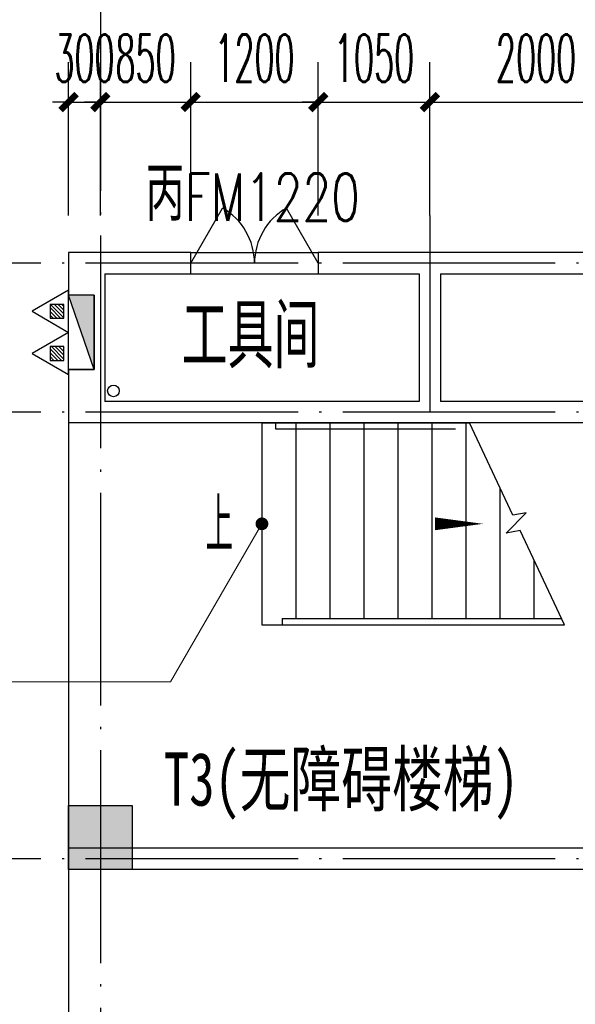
# Model space of a CAD drawing. Extents: x 1779708 to 7299578, y -1121471 to 88434.
# Tile 121 of 256: x 4381107 to 4386336, y -1029712 to -1020453. Entities that reach past the tile are written whole.
import ezdxf

# ---------------------------------------------------------------- set-up
doc = ezdxf.new("R2010")
doc.units = 0
doc.header["$LTSCALE"] = 1000
doc.header["$MEASUREMENT"] = 0
doc.linetypes.add('DOTE', pattern=[2.42, 2, -0.2, 0.02, -0.2])
doc.layers.get('0').update_dxf_attribs({"linetype": 'CONTINUOUS'})
doc.layers.get('Defpoints').update_dxf_attribs({"linetype": 'CONTINUOUS'})
doc.layers.add('DIM_ELEV', color=3, linetype='CONTINUOUS', lineweight=13)
for name, color, linetype in [('DIM_SYMB', 3, 'CONTINUOUS'), ('DIM_污水', 3, 'CONTINUOUS'), ('DOTE', 1, 'DOTE'), ('EQUIP_灭火器', 7, 'CONTINUOUS'), ('PUB_DIM', 3, 'CONTINUOUS'), ('PUB_TEXT', 7, 'CONTINUOUS'), ('SPACE', 7, 'CONTINUOUS'), ('STAIR', 2, 'CONTINUOUS'), ('WALL', 255, 'CONTINUOUS'), ('WINDOW', 2, 'CONTINUOUS'), ('WINDOW_TEXT', 7, 'CONTINUOUS'), ('墙柱', 2, 'CONTINUOUS'), ('室外构件', 4, 'CONTINUOUS')]:
    doc.layers.add(name, color=color, linetype=linetype)
doc.styles.add('-宋体', font='simhei.ttf', dxfattribs={"width": 0.7})
doc.styles.add('_TCH_DIM', font='SIMPLEX.shx', dxfattribs={"width": 0.7, "bigfont": 'GBCBIG.shx'})
doc.styles.add('_TCH_DIM_T3', font='SIMPLEX.shx', dxfattribs={"width": 0.494118, "bigfont": 'GBCBIG.shx'})
doc.styles.add('_TCH_SPACE', font='SIMPLEX', dxfattribs={"height": 5, "bigfont": 'GBCBIG'})
doc.styles.add('_TCH_WINDOW', font='SIMPLEX', dxfattribs={"height": 3.5, "bigfont": 'GBCBIG'})
doc.dimstyles.new('_TCH_ARCH&&150', dxfattribs={"dimtxt": 446.25, "dimasz": 150, "dimexe": 375, "dimexo": 450, "dimgap": 189.375, "dimtad": 1, "dimdec": 0, "dimzin": 0, "dimdsep": 46, "dimtxsty": '_TCH_DIM_T3', "dimblk": 'ARCHTICK', "dimcen": 0.09, "dimdle": 225, "dimclrt": 7, "dimazin": 2, "dimtfac": 1, "dimtdec": 0, "dimtix": 1, "dimtmove": 2, "dimatfit": 3, "dimfxl": 250, "dimtolj": 1, "dimtzin": 0, "dimarcsym": 0})

# ---------------------------------------------------------------- blocks, each defined once
blk = doc.blocks.new('A$C159220C3')
at = {"layer": 'DOTE'}
for p, q in [((68000, 149200), (68000, 7200)), ((86800, 47300), (7200, 47300)), ((86800, 45900), (59600, 45900)), ((86800, 41700), (59600, 41700))]:
    blk.add_line(p, q, dxfattribs=at)
blk = doc.blocks.new('$TwtSys$00000545')
h = blk.add_hatch()
h.set_pattern_fill('ANSI31', color=256, scale=200, angle=180, style=0)
h.set_pattern_definition([(225, (199409.273, 63921.482), (17.6776695, -17.6776695), [])])
h.paths.add_polyline_path([(64.9, 173.7), (-64.9, 173.7), (-64.9, 43.9), (64.9, 43.9)])
for p, q in [((0, 343.6), (-198.4, 0)), ((198.4, 0), (0, 343.6)), ((-198.4, 0), (198.4, 0))]:
    blk.add_line(p, q)
blk.add_lwpolyline([(64.9, 173.7), (-64.9, 173.7), (-64.9, 43.9), (64.9, 43.9)], close=True)
blk = doc.blocks.new('$DorLib2D$00000231')
at = {"color": 0}
for p, q in [((-0.5, 0), (-0.25, 0.433)), ((0.5, 0), (0.25, 0.433))]:
    blk.add_line(p, q, dxfattribs=at)
for centre, start, end in [((-0.5, 0), 0, 60), ((0.5, 0), 120, 180)]:
    blk.add_arc(centre, 0.5, start, end, dxfattribs=at)
blk = doc.blocks.new('_ArchTick')
at = {"color": 0, "linetype": 'ByBlock', "const_width": 0.4}
blk.add_lwpolyline([(-0.5, -0.5), (0.5, 0.5)], dxfattribs=at)
blk = doc.blocks.new('*D5748')
at = {"layer": 'Defpoints', "color": 0, "transparency": 16777216}
for p in [(4386967.1, -1021227.4), (4384967.1, -1022743.3), (4386967.1, -1022743.3)]:
    blk.add_point(p, dxfattribs=at)
at = {"layer": 'PUB_DIM', "color": 0, "lineweight": -2, "transparency": 16777216}
for p, q in [((4384967.1, -1022293.3), (4384967.1, -1020852.4)), ((4386967.1, -1022293.3), (4386967.1, -1020852.4)), ((4384742.1, -1021227.4), (4387192.1, -1021227.4))]:
    blk.add_line(p, q, dxfattribs=at)
at = {"layer": 'PUB_DIM', "color": 0, "lineweight": -2, "transparency": 16777216, "xscale": 150, "yscale": 150, "zscale": 150, "rotation": 180}
blk.add_blockref('_ArchTick', (4384967.1, -1021227.4), dxfattribs=at)
at = {"layer": 'PUB_DIM', "color": 0, "lineweight": -2, "transparency": 16777216, "xscale": 150, "yscale": 150, "zscale": 150}
blk.add_blockref('_ArchTick', (4386967.1, -1021227.4), dxfattribs=at)
at = {"layer": 'PUB_DIM', "color": 7, "transparency": 16777216, "insert": (4385967.1, -1020814.9), "char_height": 446.25, "attachment_point": 5, "style": '_TCH_DIM_T3'}
blk.add_mtext('\\A1;2000', dxfattribs=at)
blk = doc.blocks.new('*D5749')
at = {"layer": 'Defpoints', "color": 0, "transparency": 16777216}
for p in [(4384967.1, -1021227.4), (4383917.1, -1022743.3), (4384967.1, -1022743.3)]:
    blk.add_point(p, dxfattribs=at)
at = {"layer": 'PUB_DIM', "color": 0, "lineweight": -2, "transparency": 16777216}
for p, q in [((4383917.1, -1022293.3), (4383917.1, -1020852.4)), ((4384967.1, -1022293.3), (4384967.1, -1020852.4)), ((4383917.1, -1021227.4), (4383767.1, -1021227.4)), ((4383917.1, -1021227.4), (4384967.1, -1021227.4)), ((4384967.1, -1021227.4), (4385117.1, -1021227.4))]:
    blk.add_line(p, q, dxfattribs=at)
at = {"layer": 'PUB_DIM', "color": 0, "lineweight": -2, "transparency": 16777216, "xscale": 150, "yscale": 150, "zscale": 150}
blk.add_blockref('_ArchTick', (4383917.1, -1021227.4), dxfattribs=at)
at = {"layer": 'PUB_DIM', "color": 0, "lineweight": -2, "transparency": 16777216, "xscale": 150, "yscale": 150, "zscale": 150, "rotation": 180}
blk.add_blockref('_ArchTick', (4384967.1, -1021227.4), dxfattribs=at)
at = {"layer": 'PUB_DIM', "color": 7, "transparency": 16777216, "insert": (4384442.1, -1020814.9), "char_height": 446.25, "attachment_point": 5, "style": '_TCH_DIM_T3'}
blk.add_mtext('\\A1;1050', dxfattribs=at)
blk = doc.blocks.new('*D5750')
at = {"layer": 'Defpoints', "color": 0, "transparency": 16777216}
for p in [(4383917.1, -1021227.4), (4382717.1, -1022743.3), (4383917.1, -1022743.3)]:
    blk.add_point(p, dxfattribs=at)
at = {"layer": 'PUB_DIM', "color": 0, "lineweight": -2, "transparency": 16777216}
for p, q in [((4382717.1, -1022293.3), (4382717.1, -1020852.4)), ((4383917.1, -1022293.3), (4383917.1, -1020852.4)), ((4382492.1, -1021227.4), (4384142.1, -1021227.4))]:
    blk.add_line(p, q, dxfattribs=at)
at = {"layer": 'PUB_DIM', "color": 0, "lineweight": -2, "transparency": 16777216, "xscale": 150, "yscale": 150, "zscale": 150, "rotation": 180}
blk.add_blockref('_ArchTick', (4382717.1, -1021227.4), dxfattribs=at)
at = {"layer": 'PUB_DIM', "color": 0, "lineweight": -2, "transparency": 16777216, "xscale": 150, "yscale": 150, "zscale": 150}
blk.add_blockref('_ArchTick', (4383917.1, -1021227.4), dxfattribs=at)
at = {"layer": 'PUB_DIM', "color": 7, "transparency": 16777216, "insert": (4383317.1, -1020814.9), "char_height": 446.25, "attachment_point": 5, "style": '_TCH_DIM_T3'}
blk.add_mtext('\\A1;1200', dxfattribs=at)
blk = doc.blocks.new('*D5751')
at = {"layer": 'Defpoints', "color": 0, "transparency": 16777216}
for p in [(4382717.1, -1021227.4), (4381867.1, -1022743.3), (4382717.1, -1022743.3)]:
    blk.add_point(p, dxfattribs=at)
at = {"layer": 'PUB_DIM', "color": 0, "lineweight": -2, "transparency": 16777216}
for p, q in [((4381867.1, -1022293.3), (4381867.1, -1020852.4)), ((4382717.1, -1022293.3), (4382717.1, -1020852.4)), ((4381867.1, -1021227.4), (4381717.1, -1021227.4)), ((4381867.1, -1021227.4), (4382717.1, -1021227.4)), ((4382717.1, -1021227.4), (4382867.1, -1021227.4))]:
    blk.add_line(p, q, dxfattribs=at)
at = {"layer": 'PUB_DIM', "color": 0, "lineweight": -2, "transparency": 16777216, "xscale": 150, "yscale": 150, "zscale": 150}
blk.add_blockref('_ArchTick', (4381867.1, -1021227.4), dxfattribs=at)
at = {"layer": 'PUB_DIM', "color": 0, "lineweight": -2, "transparency": 16777216, "xscale": 150, "yscale": 150, "zscale": 150, "rotation": 180}
blk.add_blockref('_ArchTick', (4382717.1, -1021227.4), dxfattribs=at)
at = {"layer": 'PUB_DIM', "color": 7, "transparency": 16777216, "insert": (4382292.1, -1020814.9), "char_height": 446.25, "attachment_point": 5, "style": '_TCH_DIM_T3'}
blk.add_mtext('\\A1;850', dxfattribs=at)
blk = doc.blocks.new('*D5752')
at = {"layer": 'Defpoints', "color": 0, "transparency": 16777216}
for p in [(4381867.1, -1021227.4), (4381567.1, -1022743.3), (4381867.1, -1022743.3)]:
    blk.add_point(p, dxfattribs=at)
at = {"layer": 'PUB_DIM', "color": 0, "lineweight": -2, "transparency": 16777216}
for p, q in [((4381567.1, -1022293.3), (4381567.1, -1020852.4)), ((4381867.1, -1022293.3), (4381867.1, -1020852.4)), ((4381567.1, -1021227.4), (4381417.1, -1021227.4)), ((4381567.1, -1021227.4), (4381867.1, -1021227.4)), ((4381867.1, -1021227.4), (4382017.1, -1021227.4))]:
    blk.add_line(p, q, dxfattribs=at)
at = {"layer": 'PUB_DIM', "color": 0, "lineweight": -2, "transparency": 16777216, "xscale": 150, "yscale": 150, "zscale": 150}
blk.add_blockref('_ArchTick', (4381567.1, -1021227.4), dxfattribs=at)
at = {"layer": 'PUB_DIM', "color": 0, "lineweight": -2, "transparency": 16777216, "xscale": 150, "yscale": 150, "zscale": 150, "rotation": 180}
blk.add_blockref('_ArchTick', (4381867.1, -1021227.4), dxfattribs=at)
at = {"layer": 'PUB_DIM', "color": 7, "transparency": 16777216, "insert": (4381717.1, -1020814.9), "char_height": 446.25, "attachment_point": 5, "style": '_TCH_DIM_T3'}
blk.add_mtext('\\A1;300', dxfattribs=at)

msp = doc.modelspace()

# ---------------------------------------------------------------- hatches: boundary and pattern name
at = {"layer": '墙柱'}
h = msp.add_hatch(color=256, dxfattribs=at)
h.paths.add_polyline_path([(4323067.1, -1009843.3), (4324067.1, -1009843.3), (4324067.1, -1010343.3), (4323067.1, -1010343.3)])
h.paths.add_polyline_path([(4323067.1, -1016093.3), (4324067.1, -1016093.3), (4324067.1, -1016593.3), (4323067.1, -1016593.3)])
h.paths.add_polyline_path([(4323067.1, -1022643.3), (4324067.1, -1022643.3), (4324067.1, -1023143.3), (4323067.1, -1023143.3)])
h.paths.add_polyline_path([(4397967.1, -1051543.3), (4398667.1, -1051543.3), (4398667.1, -1051043.3), (4397967.1, -1051043.3)])
h.paths.add_polyline_path([(4347917.1, -1019143.3), (4348617.1, -1019143.3), (4348617.1, -1019643.3), (4347917.1, -1019643.3)])
h.paths.add_polyline_path([(4389917.1, -1051543.3), (4390617.1, -1051543.3), (4390617.1, -1051043.3), (4389917.1, -1051043.3)])
h.paths.add_polyline_path([(4347917.1, -1051543.3), (4348617.1, -1051543.3), (4348617.1, -1051043.3), (4347917.1, -1051043.3)])
h.paths.add_polyline_path([(4323567.1, -1028493.3), (4324067.1, -1028493.3), (4324067.1, -1028993.3), (4323567.1, -1028993.3)])
h.paths.add_polyline_path([(4350197.1, -1045743.3), (4350197.1, -1045443.3), (4349297.1, -1045443.3), (4349297.1, -1045743.3)])
h.paths.add_polyline_path([(4377567.1, -1060843.3), (4378067.1, -1060843.3), (4378067.1, -1060343.3), (4377567.1, -1060343.3)])
h.paths.add_polyline_path([(4339667.1, -1009843.3), (4340167.1, -1009843.3), (4340167.1, -1010343.3), (4339667.1, -1010343.3)])
h.paths.add_polyline_path([(4347967.1, -1009843.3), (4348567.1, -1009843.3), (4348567.1, -1010343.3), (4347967.1, -1010343.3)])
h.paths.add_polyline_path([(4365067.1, -1019043.3), (4365667.1, -1019043.3), (4365667.1, -1019643.3), (4365067.1, -1019643.3)])
h.paths.add_polyline_path([(4381567.1, -1027843.3), (4382167.1, -1027843.3), (4382167.1, -1028443.3), (4381567.1, -1028443.3)])
h.paths.add_polyline_path([(4336067.1, -1015993.3), (4336567.1, -1015993.3), (4336567.1, -1016693.3), (4336067.1, -1016693.3)])
h.paths.add_polyline_path([(4389767.1, -1023743.3), (4390267.1, -1023743.3), (4390267.1, -1024243.3), (4389767.1, -1024243.3)])
h.paths.add_polyline_path([(4339567.1, -1048043.3), (4340167.1, -1048043.3), (4340167.1, -1047543.3), (4339567.1, -1047543.3)])
h.paths.add_polyline_path([(4343767.1, -1041443.3), (4344267.1, -1041443.3), (4344267.1, -1040943.3), (4343767.1, -1040943.3)])
h.paths.add_polyline_path([(4343767.1, -1034843.3), (4344267.1, -1034843.3), (4344267.1, -1034343.3), (4343767.1, -1034343.3)])
h.paths.add_polyline_path([(4336067.1, -1029093.3), (4336567.1, -1029093.3), (4336567.1, -1028393.3), (4336067.1, -1028393.3)])
h.paths.add_polyline_path([(4343767.1, -1022643.3), (4344267.1, -1022643.3), (4344267.1, -1023143.3), (4343767.1, -1023143.3)])
h.paths.add_polyline_path([(4336067.1, -1009843.3), (4336567.1, -1009843.3), (4336567.1, -1010343.3), (4336067.1, -1010343.3)])
h.paths.add_polyline_path([(4377967.1, -1036343.3), (4377467.1, -1036343.3), (4377467.1, -1035843.3), (4377967.1, -1035843.3)])
h.paths.add_polyline_path([(4397967.1, -1019143.3), (4398667.1, -1019143.3), (4398667.1, -1019643.3), (4397967.1, -1019643.3)])
h.paths.add_polyline_path([(4331467.1, -1048043.3), (4331967.1, -1048043.3), (4331967.1, -1047543.3), (4331467.1, -1047543.3)])
h.paths.add_polyline_path([(4389917.1, -1036443.3), (4390617.1, -1036443.3), (4390617.1, -1035843.3), (4389917.1, -1035843.3)])
h.paths.add_polyline_path([(4397967.1, -1035843.3), (4398667.1, -1035843.3), (4398667.1, -1036443.3), (4397967.1, -1036443.3)])
h.paths.add_polyline_path([(4381567.1, -1035843.3), (4382167.1, -1035843.3), (4382167.1, -1036443.3), (4381567.1, -1036443.3)])
h.paths.add_polyline_path([(4389767.1, -1027943.3), (4390267.1, -1027943.3), (4390267.1, -1028443.3), (4389767.1, -1028443.3)])
h.paths.add_polyline_path([(4377467.1, -1027943.3), (4377967.1, -1027943.3), (4377967.1, -1028443.3), (4377467.1, -1028443.3)])
h.paths.add_polyline_path([(4373217.1, -1048043.3), (4373717.1, -1048043.3), (4373717.1, -1047543.3), (4373217.1, -1047543.3)])
h.paths.add_polyline_path([(4369267.1, -1009843.3), (4369767.1, -1009843.3), (4369767.1, -1010343.3), (4369267.1, -1010343.3)])
h.paths.add_polyline_path([(4365567.1, -1022643.3), (4365067.1, -1022643.3), (4365067.1, -1023143.3), (4365567.1, -1023143.3)])
h.paths.add_polyline_path([(4365567.1, -1009843.3), (4365067.1, -1009843.3), (4365067.1, -1010343.3), (4365567.1, -1010343.3)])
h.paths.add_polyline_path([(4347967.1, -1022643.3), (4348467.1, -1022643.3), (4348467.1, -1023143.3), (4347967.1, -1023143.3)])
h.paths.add_polyline_path([(4343767.1, -1028993.3), (4344267.1, -1028993.3), (4344267.1, -1028493.3), (4343767.1, -1028493.3)])
h.paths.add_polyline_path([(4336067.1, -1023343.3), (4336567.1, -1023343.3), (4336567.1, -1022643.3), (4336067.1, -1022643.3)])
h.paths.add_polyline_path([(4339567.1, -1034843.3), (4340167.1, -1034843.3), (4340167.1, -1034343.3), (4339567.1, -1034343.3)])
h.paths.add_polyline_path([(4331167.1, -1034843.3), (4331767.1, -1034843.3), (4331767.1, -1034343.3), (4331167.1, -1034343.3)])
h.paths.add_polyline_path([(4323067.1, -1034843.3), (4324067.1, -1034843.3), (4324067.1, -1034343.3), (4323067.1, -1034343.3)])
h.paths.add_polyline_path([(4339567.1, -1041543.3), (4340167.1, -1041543.3), (4340167.1, -1040943.3), (4339567.1, -1040943.3)])
h.paths.add_polyline_path([(4331467.1, -1041543.3), (4331967.1, -1041543.3), (4331967.1, -1040943.3), (4331467.1, -1040943.3)])
h.paths.add_polyline_path([(4397967.1, -1022343.3), (4398667.1, -1022343.3), (4398667.1, -1022843.3), (4397967.1, -1022843.3)])
h.paths.add_polyline_path([(4398167.1, -1009843.3), (4398667.1, -1009843.3), (4398667.1, -1010343.3), (4398167.1, -1010343.3)])
h.paths.add_polyline_path([(4389917.1, -1018943.3), (4390617.1, -1018943.3), (4390617.1, -1019643.3), (4389917.1, -1019643.3)])
h.paths.add_polyline_path([(4389867.1, -1009843.3), (4390667.1, -1009843.3), (4390667.1, -1010343.3), (4389867.1, -1010343.3)])
h.paths.add_polyline_path([(4381517.1, -1018943.3), (4382217.1, -1018943.3), (4382217.1, -1019643.3), (4381517.1, -1019643.3)])
h.paths.add_polyline_path([(4381567.1, -1009843.3), (4382167.1, -1009843.3), (4382167.1, -1010343.3), (4381567.1, -1010343.3)])
h.paths.add_polyline_path([(4373217.1, -1022643.3), (4373717.1, -1022643.3), (4373717.1, -1023143.3), (4373217.1, -1023143.3)])
h.paths.add_polyline_path([(4373117.1, -1019143.3), (4373817.1, -1019143.3), (4373817.1, -1019643.3), (4373117.1, -1019643.3)])
h.paths.add_polyline_path([(4373217.1, -1009843.3), (4373717.1, -1009843.3), (4373717.1, -1010343.3), (4373217.1, -1010343.3)])
h.paths.add_polyline_path([(4356167.1, -1022643.3), (4356667.1, -1022643.3), (4356667.1, -1023143.3), (4356167.1, -1023143.3)])
h.paths.add_polyline_path([(4356067.1, -1019043.3), (4356667.1, -1019043.3), (4356667.1, -1019643.3), (4356067.1, -1019643.3)])
h.paths.add_polyline_path([(4339567.1, -1019043.3), (4340167.1, -1019043.3), (4340167.1, -1019643.3), (4339567.1, -1019643.3)])
h.paths.add_polyline_path([(4356167.1, -1009843.3), (4356667.1, -1009843.3), (4356667.1, -1010343.3), (4356167.1, -1010343.3)])
h.paths.add_polyline_path([(4389917.1, -1048043.3), (4390617.1, -1048043.3), (4390617.1, -1047443.3), (4389917.1, -1047443.3)])
h.paths.add_polyline_path([(4397967.1, -1060843.3), (4398667.1, -1060843.3), (4398667.1, -1060343.3), (4397967.1, -1060343.3)])
h.paths.add_polyline_path([(4389967.1, -1060843.3), (4390567.1, -1060843.3), (4390567.1, -1060343.3), (4389967.1, -1060343.3)])
h.paths.add_polyline_path([(4381567.1, -1048043.3), (4382167.1, -1048043.3), (4382167.1, -1047443.3), (4381567.1, -1047443.3)])
h.paths.add_polyline_path([(4381517.1, -1051543.3), (4382217.1, -1051543.3), (4382217.1, -1051043.3), (4381517.1, -1051043.3)])
h.paths.add_polyline_path([(4381617.1, -1060843.3), (4382117.1, -1060843.3), (4382117.1, -1060343.3), (4381617.1, -1060343.3)])
h.paths.add_polyline_path([(4373167.1, -1051643.3), (4373767.1, -1051643.3), (4373767.1, -1051043.3), (4373167.1, -1051043.3)])
h.paths.add_polyline_path([(4373167.1, -1060843.3), (4373767.1, -1060843.3), (4373767.1, -1060343.3), (4373167.1, -1060343.3)])
h.paths.add_polyline_path([(4365067.1, -1048043.3), (4365567.1, -1048043.3), (4365567.1, -1047543.3), (4365067.1, -1047543.3)])
h.paths.add_polyline_path([(4365067.1, -1051643.3), (4365667.1, -1051643.3), (4365667.1, -1051043.3), (4365067.1, -1051043.3)])
h.paths.add_polyline_path([(4356167.1, -1048043.3), (4356667.1, -1048043.3), (4356667.1, -1047543.3), (4356167.1, -1047543.3)])
h.paths.add_polyline_path([(4348127.1, -1048043.3), (4348727.1, -1048043.3), (4348727.1, -1047643.3), (4348127.1, -1047643.3)])
h.paths.add_polyline_path([(4356067.1, -1051643.3), (4356667.1, -1051643.3), (4356667.1, -1051043.3), (4356067.1, -1051043.3)])
h.paths.add_polyline_path([(4323067.1, -1048343.3), (4323767.1, -1048343.3), (4323767.1, -1047843.3), (4323067.1, -1047843.3)])
h.paths.add_polyline_path([(4323067.1, -1051543.3), (4323767.1, -1051543.3), (4323767.1, -1051043.3), (4323067.1, -1051043.3)])
h.paths.add_polyline_path([(4331117.1, -1051543.3), (4331817.1, -1051543.3), (4331817.1, -1051043.3), (4331117.1, -1051043.3)])
h.paths.add_polyline_path([(4339567.1, -1051643.3), (4340167.1, -1051643.3), (4340167.1, -1051043.3), (4339567.1, -1051043.3)])
h.paths.add_polyline_path([(4365067.1, -1060843.3), (4365567.1, -1060843.3), (4365567.1, -1060343.3), (4365067.1, -1060343.3)])
h.paths.add_polyline_path([(4356167.1, -1060843.3), (4356667.1, -1060843.3), (4356667.1, -1060343.3), (4356167.1, -1060343.3)])
h.paths.add_polyline_path([(4347967.1, -1060843.3), (4348567.1, -1060843.3), (4348567.1, -1060343.3), (4347967.1, -1060343.3)])
h.paths.add_polyline_path([(4339567.1, -1060843.3), (4340167.1, -1060843.3), (4340167.1, -1060343.3), (4339567.1, -1060343.3)])
h.paths.add_polyline_path([(4331117.1, -1060843.3), (4331817.1, -1060843.3), (4331817.1, -1060343.3), (4331117.1, -1060343.3)])
h.paths.add_polyline_path([(4323067.1, -1060843.3), (4323567.1, -1060843.3), (4323567.1, -1060343.3), (4323067.1, -1060343.3)])
h.paths.add_polyline_path([(4397967.1, -1048043.3), (4398667.1, -1048043.3), (4398667.1, -1047443.3), (4397967.1, -1047443.3)])
h.paths.add_polyline_path([(4323067.1, -973843.3), (4324067.1, -973843.3), (4324067.1, -973343.3), (4323067.1, -973343.3)])
h.paths.add_polyline_path([(4323067.1, -967593.3), (4324067.1, -967593.3), (4324067.1, -967093.3), (4323067.1, -967093.3)])
h.paths.add_polyline_path([(4323067.1, -961043.3), (4324067.1, -961043.3), (4324067.1, -960543.3), (4323067.1, -960543.3)])
h.paths.add_polyline_path([(4397967.1, -932143.3), (4398667.1, -932143.3), (4398667.1, -932643.3), (4397967.1, -932643.3)])
h.paths.add_polyline_path([(4347917.1, -964543.3), (4348617.1, -964543.3), (4348617.1, -964043.3), (4347917.1, -964043.3)])
h.paths.add_polyline_path([(4389917.1, -932143.3), (4390617.1, -932143.3), (4390617.1, -932643.3), (4389917.1, -932643.3)])
h.paths.add_polyline_path([(4347917.1, -932143.3), (4348617.1, -932143.3), (4348617.1, -932643.3), (4347917.1, -932643.3)])
h.paths.add_polyline_path([(4323567.1, -955193.3), (4324067.1, -955193.3), (4324067.1, -954693.3), (4323567.1, -954693.3)])
h.paths.add_polyline_path([(4350197.1, -937943.3), (4350197.1, -938243.3), (4349297.1, -938243.3), (4349297.1, -937943.3)])
h.paths.add_polyline_path([(4377567.1, -922843.3), (4378067.1, -922843.3), (4378067.1, -923343.3), (4377567.1, -923343.3)])
h.paths.add_polyline_path([(4339667.1, -973843.3), (4340167.1, -973843.3), (4340167.1, -973343.3), (4339667.1, -973343.3)])
h.paths.add_polyline_path([(4347967.1, -973843.3), (4348567.1, -973843.3), (4348567.1, -973343.3), (4347967.1, -973343.3)])
h.paths.add_polyline_path([(4365067.1, -964643.3), (4365667.1, -964643.3), (4365667.1, -964043.3), (4365067.1, -964043.3)])
h.paths.add_polyline_path([(4381567.1, -955843.3), (4382167.1, -955843.3), (4382167.1, -955243.3), (4381567.1, -955243.3)])
h.paths.add_polyline_path([(4336067.1, -967693.3), (4336567.1, -967693.3), (4336567.1, -966993.3), (4336067.1, -966993.3)])
h.paths.add_polyline_path([(4389767.1, -959943.3), (4390267.1, -959943.3), (4390267.1, -959443.3), (4389767.1, -959443.3)])
h.paths.add_polyline_path([(4339567.1, -935643.3), (4340167.1, -935643.3), (4340167.1, -936143.3), (4339567.1, -936143.3)])
h.paths.add_polyline_path([(4343767.1, -942243.3), (4344267.1, -942243.3), (4344267.1, -942743.3), (4343767.1, -942743.3)])
h.paths.add_polyline_path([(4343767.1, -948843.3), (4344267.1, -948843.3), (4344267.1, -949343.3), (4343767.1, -949343.3)])
h.paths.add_polyline_path([(4336067.1, -954593.3), (4336567.1, -954593.3), (4336567.1, -955293.3), (4336067.1, -955293.3)])
h.paths.add_polyline_path([(4343767.1, -961043.3), (4344267.1, -961043.3), (4344267.1, -960543.3), (4343767.1, -960543.3)])
h.paths.add_polyline_path([(4336067.1, -973843.3), (4336567.1, -973843.3), (4336567.1, -973343.3), (4336067.1, -973343.3)])
h.paths.add_polyline_path([(4377967.1, -947343.3), (4377467.1, -947343.3), (4377467.1, -947843.3), (4377967.1, -947843.3)])
h.paths.add_polyline_path([(4397967.1, -964543.3), (4398667.1, -964543.3), (4398667.1, -964043.3), (4397967.1, -964043.3)])
h.paths.add_polyline_path([(4331467.1, -935643.3), (4331967.1, -935643.3), (4331967.1, -936143.3), (4331467.1, -936143.3)])
h.paths.add_polyline_path([(4389917.1, -947243.3), (4390617.1, -947243.3), (4390617.1, -947843.3), (4389917.1, -947843.3)])
h.paths.add_polyline_path([(4397967.1, -947843.3), (4398667.1, -947843.3), (4398667.1, -947243.3), (4397967.1, -947243.3)])
h.paths.add_polyline_path([(4381567.1, -947843.3), (4382167.1, -947843.3), (4382167.1, -947243.3), (4381567.1, -947243.3)])
h.paths.add_polyline_path([(4389767.1, -955743.3), (4390267.1, -955743.3), (4390267.1, -955243.3), (4389767.1, -955243.3)])
h.paths.add_polyline_path([(4377467.1, -955743.3), (4377967.1, -955743.3), (4377967.1, -955243.3), (4377467.1, -955243.3)])
h.paths.add_polyline_path([(4373217.1, -935643.3), (4373717.1, -935643.3), (4373717.1, -936143.3), (4373217.1, -936143.3)])
h.paths.add_polyline_path([(4369267.1, -973843.3), (4369767.1, -973843.3), (4369767.1, -973343.3), (4369267.1, -973343.3)])
h.paths.add_polyline_path([(4365567.1, -961043.3), (4365067.1, -961043.3), (4365067.1, -960543.3), (4365567.1, -960543.3)])
h.paths.add_polyline_path([(4365567.1, -973843.3), (4365067.1, -973843.3), (4365067.1, -973343.3), (4365567.1, -973343.3)])
h.paths.add_polyline_path([(4347967.1, -961043.3), (4348467.1, -961043.3), (4348467.1, -960543.3), (4347967.1, -960543.3)])
h.paths.add_polyline_path([(4343767.1, -954693.3), (4344267.1, -954693.3), (4344267.1, -955193.3), (4343767.1, -955193.3)])
h.paths.add_polyline_path([(4336067.1, -960343.3), (4336567.1, -960343.3), (4336567.1, -961043.3), (4336067.1, -961043.3)])
h.paths.add_polyline_path([(4339567.1, -948843.3), (4340167.1, -948843.3), (4340167.1, -949343.3), (4339567.1, -949343.3)])
h.paths.add_polyline_path([(4331167.1, -948843.3), (4331767.1, -948843.3), (4331767.1, -949343.3), (4331167.1, -949343.3)])
h.paths.add_polyline_path([(4323067.1, -948843.3), (4324067.1, -948843.3), (4324067.1, -949343.3), (4323067.1, -949343.3)])
h.paths.add_polyline_path([(4339567.1, -942143.3), (4340167.1, -942143.3), (4340167.1, -942743.3), (4339567.1, -942743.3)])
h.paths.add_polyline_path([(4331467.1, -942143.3), (4331967.1, -942143.3), (4331967.1, -942743.3), (4331467.1, -942743.3)])
h.paths.add_polyline_path([(4397967.1, -961343.3), (4398667.1, -961343.3), (4398667.1, -960843.3), (4397967.1, -960843.3)])
h.paths.add_polyline_path([(4398167.1, -973843.3), (4398667.1, -973843.3), (4398667.1, -973343.3), (4398167.1, -973343.3)])
h.paths.add_polyline_path([(4389917.1, -964743.3), (4390617.1, -964743.3), (4390617.1, -964043.3), (4389917.1, -964043.3)])
h.paths.add_polyline_path([(4389867.1, -973843.3), (4390667.1, -973843.3), (4390667.1, -973343.3), (4389867.1, -973343.3)])
h.paths.add_polyline_path([(4381517.1, -964743.3), (4382217.1, -964743.3), (4382217.1, -964043.3), (4381517.1, -964043.3)])
h.paths.add_polyline_path([(4381567.1, -973843.3), (4382167.1, -973843.3), (4382167.1, -973343.3), (4381567.1, -973343.3)])
h.paths.add_polyline_path([(4373217.1, -961043.3), (4373717.1, -961043.3), (4373717.1, -960543.3), (4373217.1, -960543.3)])
h.paths.add_polyline_path([(4373117.1, -964543.3), (4373817.1, -964543.3), (4373817.1, -964043.3), (4373117.1, -964043.3)])
h.paths.add_polyline_path([(4373217.1, -973843.3), (4373717.1, -973843.3), (4373717.1, -973343.3), (4373217.1, -973343.3)])
h.paths.add_polyline_path([(4356167.1, -961043.3), (4356667.1, -961043.3), (4356667.1, -960543.3), (4356167.1, -960543.3)])
h.paths.add_polyline_path([(4356067.1, -964643.3), (4356667.1, -964643.3), (4356667.1, -964043.3), (4356067.1, -964043.3)])
h.paths.add_polyline_path([(4339567.1, -964643.3), (4340167.1, -964643.3), (4340167.1, -964043.3), (4339567.1, -964043.3)])
h.paths.add_polyline_path([(4356167.1, -973843.3), (4356667.1, -973843.3), (4356667.1, -973343.3), (4356167.1, -973343.3)])
h.paths.add_polyline_path([(4389917.1, -935643.3), (4390617.1, -935643.3), (4390617.1, -936243.3), (4389917.1, -936243.3)])
h.paths.add_polyline_path([(4397967.1, -922843.3), (4398667.1, -922843.3), (4398667.1, -923343.3), (4397967.1, -923343.3)])
h.paths.add_polyline_path([(4389967.1, -922843.3), (4390567.1, -922843.3), (4390567.1, -923343.3), (4389967.1, -923343.3)])
h.paths.add_polyline_path([(4381567.1, -935643.3), (4382167.1, -935643.3), (4382167.1, -936243.3), (4381567.1, -936243.3)])
h.paths.add_polyline_path([(4381517.1, -932143.3), (4382217.1, -932143.3), (4382217.1, -932643.3), (4381517.1, -932643.3)])
h.paths.add_polyline_path([(4381617.1, -922843.3), (4382117.1, -922843.3), (4382117.1, -923343.3), (4381617.1, -923343.3)])
h.paths.add_polyline_path([(4373167.1, -932043.3), (4373767.1, -932043.3), (4373767.1, -932643.3), (4373167.1, -932643.3)])
h.paths.add_polyline_path([(4373167.1, -922843.3), (4373767.1, -922843.3), (4373767.1, -923343.3), (4373167.1, -923343.3)])
h.paths.add_polyline_path([(4365067.1, -935643.3), (4365567.1, -935643.3), (4365567.1, -936143.3), (4365067.1, -936143.3)])
h.paths.add_polyline_path([(4365067.1, -932043.3), (4365667.1, -932043.3), (4365667.1, -932643.3), (4365067.1, -932643.3)])
h.paths.add_polyline_path([(4356167.1, -935643.3), (4356667.1, -935643.3), (4356667.1, -936143.3), (4356167.1, -936143.3)])
h.paths.add_polyline_path([(4348127.1, -935643.3), (4348727.1, -935643.3), (4348727.1, -936043.3), (4348127.1, -936043.3)])
h.paths.add_polyline_path([(4356067.1, -932043.3), (4356667.1, -932043.3), (4356667.1, -932643.3), (4356067.1, -932643.3)])
h.paths.add_polyline_path([(4323067.1, -935343.3), (4323767.1, -935343.3), (4323767.1, -935843.3), (4323067.1, -935843.3)])
h.paths.add_polyline_path([(4323067.1, -932143.3), (4323767.1, -932143.3), (4323767.1, -932643.3), (4323067.1, -932643.3)])
h.paths.add_polyline_path([(4331117.1, -932143.3), (4331817.1, -932143.3), (4331817.1, -932643.3), (4331117.1, -932643.3)])
h.paths.add_polyline_path([(4339567.1, -932043.3), (4340167.1, -932043.3), (4340167.1, -932643.3), (4339567.1, -932643.3)])
h.paths.add_polyline_path([(4365067.1, -922843.3), (4365567.1, -922843.3), (4365567.1, -923343.3), (4365067.1, -923343.3)])
h.paths.add_polyline_path([(4356167.1, -922843.3), (4356667.1, -922843.3), (4356667.1, -923343.3), (4356167.1, -923343.3)])
h.paths.add_polyline_path([(4347967.1, -922843.3), (4348567.1, -922843.3), (4348567.1, -923343.3), (4347967.1, -923343.3)])
h.paths.add_polyline_path([(4339567.1, -922843.3), (4340167.1, -922843.3), (4340167.1, -923343.3), (4339567.1, -923343.3)])
h.paths.add_polyline_path([(4331117.1, -922843.3), (4331817.1, -922843.3), (4331817.1, -923343.3), (4331117.1, -923343.3)])
h.paths.add_polyline_path([(4323067.1, -922843.3), (4323567.1, -922843.3), (4323567.1, -923343.3), (4323067.1, -923343.3)])
h.paths.add_polyline_path([(4397967.1, -935643.3), (4398667.1, -935643.3), (4398667.1, -936243.3), (4397967.1, -936243.3)])

# ---------------------------------------------------------------- linework, layer by layer
at = {"color": 1}
for p, q in [((4381567.1, -1023743.3), (4381567.1, -1023043.3)), ((4381807.1, -1023043.3), (4381567.1, -1023043.3)), ((4381807.1, -1023743.3), (4381567.1, -1023043.3)), ((4381807.1, -1023743.3), (4381807.1, -1023043.3)), ((4381567.1, -1023743.3), (4381807.1, -1023743.3))]:
    msp.add_line(p, q, dxfattribs=at)
msp.add_solid([(4381807.1, -1023043.3), (4381567.1, -1023043.3), (4381807.1, -1023743.3)], dxfattribs=at)
at = {"layer": 'DIM_ELEV'}
for p, q in [((4383387.1, -1025193.3), (4382527.4, -1026679.5)), ((4382527.4, -1026679.5), (4378470.2, -1026679.5))]:
    msp.add_line(p, q, dxfattribs=at)
at = {"layer": 'DIM_ELEV', "const_width": 60}
msp.add_lwpolyline([(4383402.1, -1025167.3, 1), (4383372.1, -1025219.3, 1)], format="xyb", close=True, dxfattribs=at)
at = {"layer": 'DIM_SYMB'}
msp.add_lwpolyline([(4383227.1, -1025193.3, 0, 0, 0), (4385467.1, -1025193.3, 0, 120, 0), (4385017.1, -1025193.3, 0, 0, 0)], format="xyseb", dxfattribs=at)
at = {"layer": 'DIM_污水', "color": 1}
msp.add_circle((4381990, -1023943.3), 55, dxfattribs=at)
at = {"layer": 'DOTE'}
msp.add_line((4384967.1, -1022293.3), (4384967.1, -1024143.3), dxfattribs=at)
at = {"layer": 'STAIR'}
for p, q in [((4383387.1, -1024243.3), (4385339.1, -1024243.3)), ((4383387.1, -1024243.3), (4383387.1, -1026143.3)), ((4383707.1, -1024243.3), (4383707.1, -1026083.3)), ((4384027.1, -1024243.3), (4384027.1, -1026083.3)), ((4384347.1, -1024243.3), (4384347.1, -1026083.3)), ((4384667.1, -1024243.3), (4384667.1, -1026083.3)), ((4384987.1, -1024243.3), (4384987.1, -1026083.3)), ((4385307.1, -1024243.3), (4385307.1, -1026083.3)), ((4385748.8, -1025112.1), (4385339.1, -1024243.3)), ((4385627.1, -1024854), (4385627.1, -1026083.3)), ((4385684.1, -1025280.5), (4385873.4, -1025089.5)), ((4385873.4, -1025089.5), (4385748.8, -1025112.1)), ((4385816.9, -1025256.5), (4385684.1, -1025280.5)), ((4386235.1, -1026143.3), (4385816.9, -1025256.5)), ((4385947.1, -1025532.6), (4385947.1, -1026083.3)), ((4383387.1, -1026143.3), (4383577.1, -1026143.3)), ((4383577.1, -1026083.3), (4386206.8, -1026083.3)), ((4383577.1, -1026083.3), (4383577.1, -1026143.3)), ((4383577.1, -1026143.3), (4386235.1, -1026143.3)), ((4383577.1, -1026143.3), (4386235.1, -1026143.3))]:
    msp.add_line(p, q, dxfattribs=at)
msp.add_lwpolyline([(4385207.4, -1024303.3), (4383517.1, -1024303.3), (4383517.1, -1024243.3), (4385179.1, -1024243.3)], dxfattribs=at)
at = {"layer": 'WALL'}
for p, q in [((4382717.1, -1022643.3), (4381567.1, -1022643.3)), ((4381567.1, -1022643.3), (4381567.1, -1023043.3)), ((4382717.1, -1022843.3), (4382717.1, -1022643.3)), ((4384967.1, -1022643.3), (4383917.1, -1022643.3)), ((4383917.1, -1022643.3), (4383917.1, -1022843.3)), ((4386967.1, -1022643.3), (4384967.1, -1022643.3)), ((4381907.1, -1022843.3), (4382717.1, -1022843.3)), ((4381907.1, -1022843.3), (4381907.1, -1022943.3)), ((4383917.1, -1022843.3), (4384867.1, -1022843.3)), ((4384867.1, -1022843.3), (4384867.1, -1024043.3)), ((4385067.1, -1022843.3), (4385067.1, -1024043.3)), ((4385067.1, -1022843.3), (4386967.1, -1022843.3)), ((4381907.1, -1022943.3), (4381907.1, -1022943.3)), ((4381907.1, -1022943.3), (4381907.1, -1023843.3)), ((4381807.1, -1023043.3), (4381567.1, -1023043.3)), ((4381807.1, -1023043.3), (4381807.1, -1023743.3)), ((4381807.1, -1023743.3), (4381567.1, -1023743.3)), ((4381567.1, -1023743.3), (4381567.1, -1024243.3)), ((4381907.1, -1023843.3), (4381907.1, -1023843.3)), ((4381907.1, -1023843.3), (4381907.1, -1024043.3)), ((4384867.1, -1024043.3), (4381907.1, -1024043.3)), ((4390067.1, -1024043.3), (4385067.1, -1024043.3)), ((4384967.1, -1024243.3), (4381567.1, -1024243.3)), ((4390067.1, -1024243.3), (4384967.1, -1024243.3)), ((4390067.1, -1028243.3), (4381567.1, -1028243.3)), ((4381567.1, -1028443.3), (4381567.1, -1028243.3)), ((4390067.1, -1028443.3), (4381567.1, -1028443.3))]:
    msp.add_line(p, q, dxfattribs=at)
at = {"layer": 'WINDOW'}
for p, q in [((4382717.1, -1022643.3), (4383917.1, -1022643.3)), ((4382717.1, -1022843.3), (4383917.1, -1022843.3))]:
    msp.add_line(p, q, dxfattribs=at)
at = {"layer": '墙柱'}
msp.add_lwpolyline([(4381567.1, -1027843.3), (4382167.1, -1027843.3), (4382167.1, -1028443.3), (4381567.1, -1028443.3)], close=True, dxfattribs=at)
at = {"layer": '室外构件'}
msp.add_line((4381567.1, -1024243.3), (4381567.1, -1033243.3), dxfattribs=at)

# ---------------------------------------------------------------- block references
at = {"layer": 'EQUIP_灭火器', "color": 6, "xscale": -1, "yscale": -1, "rotation": 270}
for p in [(4381567.1, -1023194.9), (4381567.1, -1023591.7)]:
    msp.add_blockref('$TwtSys$00000545', p, dxfattribs=at)
at = {"layer": 'WINDOW', "xscale": 1200, "yscale": 1200, "zscale": 1200}
msp.add_blockref('$DorLib2D$00000231', (4383317.1, -1022743.3), dxfattribs=at)
at = {"layer": '室外构件'}
msp.add_blockref('A$C159220C3', (4313867.1, -1070043.3), dxfattribs=at)

# ---------------------------------------------------------------- texts
at = {"layer": 'PUB_TEXT', "color": 7, "style": '_TCH_DIM', "width": 0.7}
for s, height, p in [('上', 506.4, (4382858.2, -1025455.8)), ('楼梯大样详', 506.38, (4379026.7, -1026494))]:
    msp.add_text(s, height=height, dxfattribs=at).set_placement(p)
at = {"layer": 'SPACE', "style": '_TCH_SPACE'}
msp.add_text('工具间', height=600, dxfattribs=at).set_placement((4382632.6, -1023729.7))
at = {"layer": 'STAIR', "style": '-宋体', "width": 0.7}
msp.add_text('T3(无障碍楼梯)', height=500, dxfattribs=at).set_placement((4382464.6, -1027843.6))
at = {"layer": 'WINDOW_TEXT', "style": '_TCH_WINDOW'}
msp.add_text('丙', height=506.4, dxfattribs=at).set_placement((4382292.8, -1022344.9))
at = {"layer": 'WINDOW_TEXT', "style": '_TCH_WINDOW', "width": 0.705882}
msp.add_text('FM1220', height=446.25, dxfattribs=at).set_placement((4382661.4, -1022344.9))

# ---------------------------------------------------------------- dimensions: what is measured, and where the dimension line sits
at = {"layer": 'PUB_DIM'}
for p1, p2, picture, middle in [((4381567.1, -1022743.3), (4381867.1, -1022743.3), '*D5752', (4381717.1, -1020814.9)), ((4381867.1, -1022743.3), (4382717.1, -1022743.3), '*D5751', (4382292.1, -1020814.9)), ((4382717.1, -1022743.3), (4383917.1, -1022743.3), '*D5750', (4383317.1, -1020814.9)), ((4383917.1, -1022743.3), (4384967.1, -1022743.3), '*D5749', (4384442.1, -1020814.9)), ((4384967.1, -1022743.3), (4386967.1, -1022743.3), '*D5748', (4385967.1, -1020814.9))]:
    dim = msp.add_aligned_dim(p1=p1, p2=p2, distance=1515.9, dimstyle='_TCH_ARCH&&150', dxfattribs=at)
    dim.commit()
    dim.dimension.update_dxf_attribs({"geometry": picture, "text_midpoint": middle})

doc.saveas('drawing.dxf')
